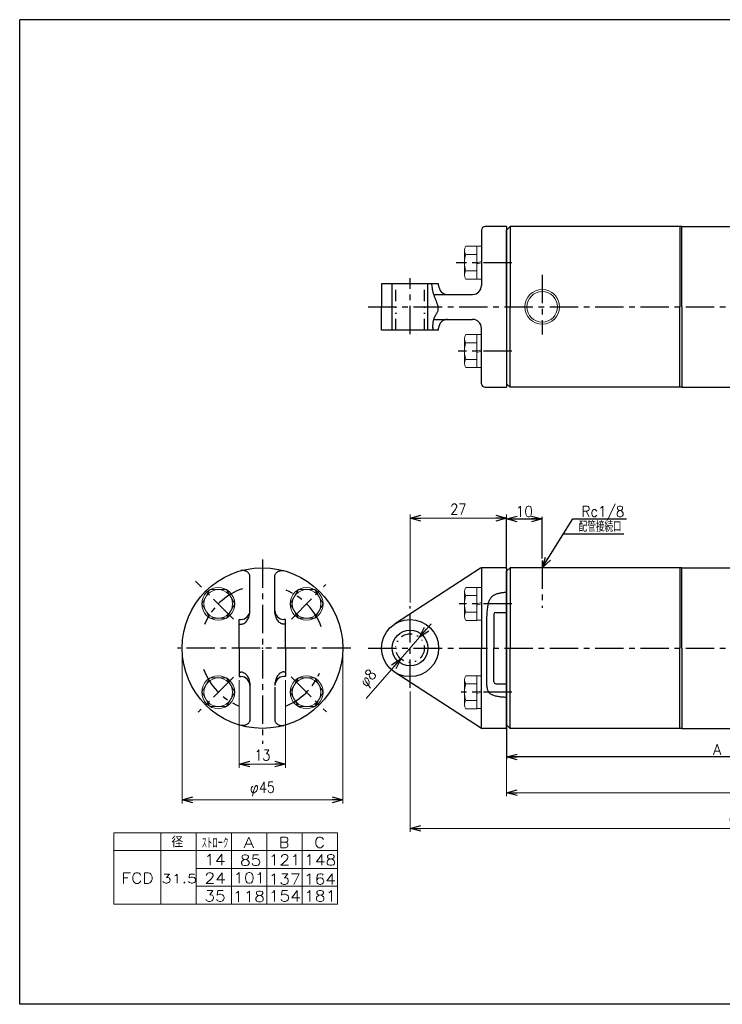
# Model space of a CAD drawing. Header units: millimetres. Extents: x -190 to 204, y -140 to 142.
# Tile 1 of 2: x -190 to 7, y -134 to 142. Entities that reach past the tile are written whole.
import ezdxf
from ezdxf.enums import TextEntityAlignment as Align

# ---------------------------------------------------------------- set-up
doc = ezdxf.new("R2010")
doc.units = ezdxf.units.MM
doc.header["$LTSCALE"] = 0.25
doc.header["$PDSIZE"] = 1
doc.linetypes.add('CENTER', pattern=[50.8, 31.75, -6.35, 6.35, -6.35])
doc.linetypes.add('DIVIDE', pattern=[31.75, 12.7, -6.35, 0, -6.35, 0, -6.35])
doc.layers.add('ZUWAKU', color=7, linetype='Continuous')
doc.styles.add('FdaStyle0', font='txt.shx', dxfattribs={"width": 0.869565, "bigfont": 'bigfont'})
doc.dimstyles.new('DaDimDiametricStyle', dxfattribs={"dimtxt": 3, "dimasz": 3.000002, "dimexe": 1, "dimexo": 1, "dimgap": 1, "dimtad": 3, "dimdsep": 46, "dimtxsty": 'FdaStyle0', "dimblk1": 'OPEN30', "dimblk2": 'OPEN30', "dimsah": 1, "dimcen": 0.09, "dimclrd": 4, "dimclre": 4, "dimclrt": 4, "dimadec": 0, "dimazin": 2, "dimtfac": 1, "dimtdec": 4, "dimtmove": 0, "dimatfit": 0, "dimfxl": 1, "dimarcsym": 0})
doc.dimstyles.new('DaDimRotatedStyle', dxfattribs={"dimtxt": 3, "dimasz": 3.000002, "dimexe": 1, "dimexo": 1, "dimgap": 1, "dimtad": 3, "dimdsep": 46, "dimtxsty": 'FdaStyle0', "dimblk1": 'OPEN30', "dimblk2": 'OPEN30', "dimsah": 1, "dimcen": 0.09, "dimclrd": 4, "dimclre": 4, "dimclrt": 4, "dimadec": 0, "dimazin": 2, "dimtfac": 1, "dimtdec": 4, "dimtmove": 0, "dimatfit": 0, "dimfxl": 1, "dimarcsym": 0})

# ---------------------------------------------------------------- blocks, each defined once
blk = doc.blocks.new('_OPEN30')
at = {"color": 0, "linetype": 'ByBlock', "lineweight": -2}
for p, q in [((-1, 0.267949), (0, 0)), ((0, 0), (-1, -0.267949)), ((0, 0), (-1, 0))]:
    blk.add_line(p, q, dxfattribs=at)
blk = doc.blocks.new('*D9')
at = {"color": 4, "linetype": 'Continuous', "lineweight": 13}
for p, q in [((100.32, -38.94), (100.32, -75.98)), ((-53.68, -56.98), (-53.68, -75.98)), ((-53.68, -74.98), (100.32, -74.98))]:
    blk.add_line(p, q, dxfattribs=at)
at = {"color": 4, "xscale": 3.000002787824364, "yscale": 2.999989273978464}
for p, rotation in [((-53.68, -74.98), 180), ((100.32, -74.98), 360)]:
    blk.add_blockref('_OPEN30', p, dxfattribs=dict(at, rotation=rotation))
at = {"color": 4, "insert": (23.32, -73.98), "char_height": 3, "width": 7.5, "attachment_point": 8, "style": 'FdaStyle0'}
blk.add_mtext('\\T1.00;B', dxfattribs=at)
blk = doc.blocks.new('DC_GROUP_Φ31.5_8')
at = {"color": 4, "linetype": 'Continuous', "lineweight": 25}
for p, q in [((-125.63, -24.97), (-125.59, -24.64)), ((-125.59, -24.64), (-125.56, -24.31)), ((-125.56, -24.31), (-125.55, -23.98)), ((-127.4, -27.67), (-127.19, -27.57)), ((-127.19, -27.57), (-126.99, -27.44)), ((-126.99, -27.44), (-126.8, -27.29)), ((-126.8, -27.29), (-126.61, -27.11)), ((-126.61, -27.11), (-126.44, -26.9)), ((-126.44, -26.9), (-126.28, -26.68)), ((-126.28, -26.68), (-126.13, -26.43)), ((-126.13, -26.43), (-126, -26.17)), ((-126, -26.17), (-125.88, -25.89)), ((-125.88, -25.89), (-125.78, -25.59)), ((-125.78, -25.59), (-125.7, -25.28)), ((-125.7, -25.28), (-125.63, -24.97)), ((-128.05, -27.8), (-127.83, -27.78)), ((-127.83, -27.78), (-127.61, -27.74)), ((-127.61, -27.74), (-127.4, -27.67))]:
    blk.add_line(p, q, dxfattribs=at)
blk = doc.blocks.new('DC_GROUP_Φ31.5_9')
at = {"color": 4, "linetype": 'Continuous', "lineweight": 25}
for p, q in [((-127.97, -12.78), (-128.05, -12.79)), ((-127.79, -12.76), (-127.97, -12.78)), ((-127.61, -12.75), (-127.79, -12.76)), ((-127.43, -12.76), (-127.61, -12.75)), ((-127.25, -12.78), (-127.43, -12.76)), ((-127.08, -12.81), (-127.25, -12.78)), ((-126.9, -12.85), (-127.08, -12.81)), ((-126.74, -12.91), (-126.9, -12.85)), ((-126.58, -12.98), (-126.74, -12.91)), ((-126.43, -13.05), (-126.58, -12.98)), ((-126.28, -13.14), (-126.43, -13.05)), ((-126.15, -13.24), (-126.28, -13.14)), ((-126.03, -13.34), (-126.15, -13.24)), ((-125.92, -13.46), (-126.03, -13.34)), ((-125.82, -13.58), (-125.92, -13.46)), ((-125.74, -13.71), (-125.82, -13.58)), ((-125.67, -13.84), (-125.74, -13.71)), ((-125.62, -13.98), (-125.67, -13.84)), ((-125.58, -14.12), (-125.62, -13.98)), ((-125.56, -14.26), (-125.58, -14.12)), ((-125.55, -14.4), (-125.56, -14.26))]:
    blk.add_line(p, q, dxfattribs=at)
blk = doc.blocks.new('DC_GROUP_Φ31.5_10')
at = {"color": 4, "linetype": 'Continuous', "lineweight": 25}
for p, q in [((-128.05, -41.16), (-127.83, -41.17)), ((-127.83, -41.17), (-127.61, -41.22)), ((-127.61, -41.22), (-127.4, -41.29)), ((-127.4, -41.29), (-127.19, -41.39)), ((-127.19, -41.39), (-126.99, -41.52)), ((-126.99, -41.52), (-126.8, -41.67)), ((-126.8, -41.67), (-126.61, -41.85)), ((-126.61, -41.85), (-126.44, -42.05)), ((-126.44, -42.05), (-126.28, -42.28)), ((-126.28, -42.28), (-126.13, -42.52)), ((-126.13, -42.52), (-126, -42.79)), ((-126, -42.79), (-125.88, -43.07)), ((-125.88, -43.07), (-125.78, -43.36)), ((-125.78, -43.36), (-125.7, -43.67)), ((-125.7, -43.67), (-125.63, -43.99)), ((-125.63, -43.99), (-125.59, -44.31)), ((-125.59, -44.31), (-125.56, -44.65)), ((-125.56, -44.65), (-125.55, -44.98))]:
    blk.add_line(p, q, dxfattribs=at)
blk = doc.blocks.new('DC_GROUP_Φ31.5_11')
at = {"color": 4, "linetype": 'Continuous', "lineweight": 25}
for p, q in [((-125.67, -55.12), (-125.74, -55.25)), ((-125.62, -54.98), (-125.67, -55.12)), ((-125.58, -54.84), (-125.62, -54.98)), ((-125.56, -54.7), (-125.58, -54.84)), ((-125.55, -54.55), (-125.56, -54.7)), ((-127.97, -56.18), (-128.05, -56.16)), ((-127.79, -56.2), (-127.97, -56.18)), ((-127.61, -56.2), (-127.79, -56.2)), ((-127.43, -56.2), (-127.61, -56.2)), ((-127.25, -56.18), (-127.43, -56.2)), ((-127.08, -56.15), (-127.25, -56.18)), ((-126.9, -56.1), (-127.08, -56.15)), ((-126.74, -56.05), (-126.9, -56.1)), ((-126.58, -55.98), (-126.74, -56.05)), ((-126.43, -55.9), (-126.58, -55.98)), ((-126.28, -55.82), (-126.43, -55.9)), ((-126.15, -55.72), (-126.28, -55.82)), ((-126.03, -55.61), (-126.15, -55.72)), ((-125.92, -55.5), (-126.03, -55.61)), ((-125.82, -55.38), (-125.92, -55.5)), ((-125.74, -55.25), (-125.82, -55.38))]:
    blk.add_line(p, q, dxfattribs=at)
blk = doc.blocks.new('DC_GROUP_Φ31.5_12')
at = {"color": 4, "linetype": 'Continuous', "lineweight": 25}
for p, q in [((-118.54, -24.31), (-118.55, -23.98)), ((-118.51, -24.64), (-118.54, -24.31)), ((-118.46, -24.97), (-118.51, -24.64)), ((-118.4, -25.28), (-118.46, -24.97)), ((-118.31, -25.59), (-118.4, -25.28)), ((-118.21, -25.89), (-118.31, -25.59)), ((-118.1, -26.17), (-118.21, -25.89)), ((-117.96, -26.43), (-118.1, -26.17)), ((-117.82, -26.68), (-117.96, -26.43)), ((-117.66, -26.9), (-117.82, -26.68)), ((-117.48, -27.11), (-117.66, -26.9)), ((-117.3, -27.29), (-117.48, -27.11)), ((-117.1, -27.44), (-117.3, -27.29)), ((-116.9, -27.57), (-117.1, -27.44)), ((-116.7, -27.67), (-116.9, -27.57)), ((-116.48, -27.74), (-116.7, -27.67)), ((-116.27, -27.78), (-116.48, -27.74)), ((-116.05, -27.8), (-116.27, -27.78))]:
    blk.add_line(p, q, dxfattribs=at)
blk = doc.blocks.new('DC_GROUP_Φ31.5_13')
at = {"color": 4, "linetype": 'Continuous', "lineweight": 25}
for p, q in [((-118.42, -13.84), (-118.36, -13.71)), ((-118.36, -13.71), (-118.27, -13.58)), ((-118.27, -13.58), (-118.18, -13.46)), ((-118.18, -13.46), (-118.07, -13.34)), ((-118.07, -13.34), (-117.94, -13.24)), ((-117.94, -13.24), (-117.81, -13.14)), ((-117.81, -13.14), (-117.67, -13.05)), ((-117.67, -13.05), (-117.52, -12.98)), ((-117.52, -12.98), (-117.36, -12.91)), ((-117.36, -12.91), (-117.19, -12.85)), ((-117.19, -12.85), (-117.02, -12.81)), ((-117.02, -12.81), (-116.85, -12.78)), ((-116.85, -12.78), (-116.67, -12.76)), ((-116.67, -12.76), (-116.49, -12.75)), ((-116.49, -12.75), (-116.31, -12.76)), ((-116.31, -12.76), (-116.13, -12.78)), ((-116.13, -12.78), (-116.04, -12.79)), ((-118.55, -14.4), (-118.54, -14.26)), ((-118.54, -14.26), (-118.52, -14.12)), ((-118.52, -14.12), (-118.48, -13.98)), ((-118.48, -13.98), (-118.42, -13.84))]:
    blk.add_line(p, q, dxfattribs=at)
blk = doc.blocks.new('DC_GROUP_Φ31.5_14')
at = {"color": 4, "linetype": 'Continuous', "lineweight": 25}
for p, q in [((-116.7, -41.29), (-116.9, -41.39)), ((-116.48, -41.22), (-116.7, -41.29)), ((-116.27, -41.17), (-116.48, -41.22)), ((-116.05, -41.16), (-116.27, -41.17)), ((-118.46, -43.99), (-118.51, -44.31)), ((-118.4, -43.67), (-118.46, -43.99)), ((-118.31, -43.36), (-118.4, -43.67)), ((-118.21, -43.07), (-118.31, -43.36)), ((-118.1, -42.79), (-118.21, -43.07)), ((-117.96, -42.52), (-118.1, -42.79)), ((-117.82, -42.28), (-117.96, -42.52)), ((-117.66, -42.05), (-117.82, -42.28)), ((-117.48, -41.85), (-117.66, -42.05)), ((-117.3, -41.67), (-117.48, -41.85)), ((-117.1, -41.52), (-117.3, -41.67)), ((-116.9, -41.39), (-117.1, -41.52)), ((-118.54, -44.65), (-118.55, -44.98)), ((-118.51, -44.31), (-118.54, -44.65))]:
    blk.add_line(p, q, dxfattribs=at)
blk = doc.blocks.new('DC_GROUP_Φ31.5_15')
at = {"color": 4, "linetype": 'Continuous', "lineweight": 25}
for p, q in [((-118.55, -54.55), (-118.54, -54.7)), ((-118.54, -54.7), (-118.52, -54.84)), ((-118.52, -54.84), (-118.48, -54.98)), ((-118.48, -54.98), (-118.42, -55.12)), ((-118.42, -55.12), (-118.36, -55.25)), ((-118.36, -55.25), (-118.27, -55.38)), ((-118.27, -55.38), (-118.18, -55.5)), ((-118.18, -55.5), (-118.07, -55.61)), ((-118.07, -55.61), (-117.94, -55.72)), ((-117.94, -55.72), (-117.81, -55.82)), ((-117.81, -55.82), (-117.67, -55.9)), ((-117.67, -55.9), (-117.52, -55.98)), ((-117.52, -55.98), (-117.36, -56.05)), ((-117.36, -56.05), (-117.19, -56.1)), ((-117.19, -56.1), (-117.02, -56.15)), ((-117.02, -56.15), (-116.85, -56.18)), ((-116.85, -56.18), (-116.67, -56.2)), ((-116.67, -56.2), (-116.49, -56.2)), ((-116.49, -56.2), (-116.31, -56.2)), ((-116.31, -56.2), (-116.13, -56.18)), ((-116.13, -56.18), (-116.04, -56.16))]:
    blk.add_line(p, q, dxfattribs=at)
blk = doc.blocks.new('DC_GROUP_Φ31.5_16')
at = {"color": 4, "linetype": 'Continuous', "lineweight": 25}
for p, q in [((-56.66, -19.36), (-56.47, -19.29)), ((-56.47, -19.29), (-56.26, -19.22)), ((-56.26, -19.22), (-56.06, -19.16)), ((-56.06, -19.16), (-55.85, -19.11)), ((-55.85, -19.11), (-55.63, -19.06)), ((-55.63, -19.06), (-55.41, -19.02)), ((-55.41, -19.02), (-55.19, -18.98)), ((-55.19, -18.98), (-54.96, -18.95)), ((-54.96, -18.95), (-54.74, -18.91)), ((-54.74, -18.91), (-54.51, -18.89)), ((-54.51, -18.89), (-54.28, -18.86)), ((-54.28, -18.86), (-54.04, -18.83)), ((-54.04, -18.83), (-53.81, -18.81)), ((-58.76, -22.14), (-58.69, -21.85)), ((-58.69, -21.85), (-58.61, -21.58)), ((-58.61, -21.58), (-58.52, -21.33)), ((-58.52, -21.33), (-58.43, -21.09)), ((-58.43, -21.09), (-58.33, -20.87)), ((-58.33, -20.87), (-58.22, -20.67)), ((-58.22, -20.67), (-58.1, -20.48)), ((-58.1, -20.48), (-57.97, -20.31)), ((-57.97, -20.31), (-57.84, -20.15)), ((-57.84, -20.15), (-57.7, -20.01)), ((-57.7, -20.01), (-57.54, -19.87)), ((-57.54, -19.87), (-57.38, -19.75)), ((-57.38, -19.75), (-57.21, -19.64)), ((-57.21, -19.64), (-57.03, -19.54)), ((-57.03, -19.54), (-56.85, -19.44)), ((-56.85, -19.44), (-56.66, -19.36)), ((-59.12, -25.27), (-59.1, -24.79)), ((-59.1, -24.79), (-59.06, -24.34)), ((-59.06, -24.34), (-59.03, -23.92)), ((-59.03, -23.92), (-58.98, -23.52)), ((-58.98, -23.52), (-58.94, -23.14)), ((-58.94, -23.14), (-58.88, -22.79)), ((-58.88, -22.79), (-58.82, -22.45)), ((-58.82, -22.45), (-58.76, -22.14)), ((-59.21, -28.06), (-59.2, -27.45)), ((-59.2, -27.45), (-59.18, -26.86)), ((-59.18, -26.86), (-59.17, -26.3)), ((-59.17, -26.3), (-59.15, -25.77)), ((-59.15, -25.77), (-59.12, -25.27)), ((-59.22, -29.35), (-59.21, -28.7)), ((-59.22, -30.03), (-59.22, -29.35)), ((-59.22, -30.72), (-59.22, -30.03)), ((-59.21, -28.7), (-59.21, -28.06)), ((-59.22, -31.42), (-59.22, -30.72)), ((-59.22, -32.13), (-59.22, -31.42)), ((-59.21, -32.85), (-59.22, -32.13)), ((-59.21, -33.57), (-59.21, -32.85)), ((-59.2, -34.29), (-59.21, -33.57)), ((-59.2, -35), (-59.2, -34.29)), ((-59.19, -35.71), (-59.2, -35)), ((-59.19, -36.41), (-59.19, -35.71)), ((-59.19, -37.1), (-59.19, -36.41)), ((-59.18, -37.78), (-59.19, -37.1)), ((-59.18, -38.44), (-59.18, -37.78)), ((-59.18, -39.07), (-59.18, -38.44)), ((-59.19, -40.83), (-59.18, -40.27)), ((-59.19, -41.36), (-59.19, -40.83)), ((-59.18, -39.69), (-59.18, -39.07)), ((-59.18, -40.27), (-59.18, -39.69)), ((-59.21, -42.34), (-59.2, -41.87)), ((-59.21, -42.79), (-59.21, -42.34)), ((-59.21, -43.22), (-59.21, -42.79)), ((-59.21, -43.62), (-59.21, -43.22)), ((-59.21, -43.99), (-59.21, -43.62)), ((-59.2, -44.35), (-59.21, -43.99)), ((-59.2, -41.87), (-59.19, -41.36)), ((-59.18, -44.68), (-59.2, -44.35)), ((-59.16, -44.99), (-59.18, -44.68)), ((-59.13, -45.28), (-59.16, -44.99)), ((-59.09, -45.55), (-59.13, -45.28)), ((-59.04, -45.81), (-59.09, -45.55)), ((-58.99, -46.04), (-59.04, -45.81)), ((-58.92, -46.26), (-58.99, -46.04)), ((-58.84, -46.46), (-58.92, -46.26)), ((-58.74, -46.65), (-58.84, -46.46)), ((-58.63, -46.82), (-58.74, -46.65)), ((-58.51, -46.98), (-58.63, -46.82)), ((-58.37, -47.13), (-58.51, -46.98)), ((-58.22, -47.26), (-58.37, -47.13)), ((-58.05, -47.38), (-58.22, -47.26)), ((-57.87, -47.5), (-58.05, -47.38)), ((-57.68, -47.6), (-57.87, -47.5)), ((-57.47, -47.69), (-57.68, -47.6)), ((-57.26, -47.77), (-57.47, -47.69)), ((-57.03, -47.85), (-57.26, -47.77)), ((-56.8, -47.91), (-57.03, -47.85)), ((-56.55, -47.97), (-56.8, -47.91)), ((-56.3, -48.03), (-56.55, -47.97)), ((-56.04, -48.07), (-56.3, -48.03)), ((-55.78, -48.12), (-56.04, -48.07)), ((-55.51, -48.15), (-55.78, -48.12)), ((-55.23, -48.19), (-55.51, -48.15)), ((-54.95, -48.22), (-55.23, -48.19)), ((-54.67, -48.25), (-54.95, -48.22)), ((-54.38, -48.27), (-54.67, -48.25)), ((-54.1, -48.3), (-54.38, -48.27)), ((-53.81, -48.32), (-54.1, -48.3))]:
    blk.add_line(p, q, dxfattribs=at)
blk = doc.blocks.new('DC_GROUP_Φ31.5_17')
at = {"color": 4, "linetype": 'Continuous', "lineweight": 25}
for p, q in [((-74.5, 66.82), (-74.61, 67.57)), ((-74.48, 66.69), (-74.5, 66.82)), ((-74.46, 66.56), (-74.48, 66.69)), ((-74.44, 66.42), (-74.46, 66.56)), ((-74.42, 66.29), (-74.44, 66.42)), ((-74.4, 66.15), (-74.42, 66.29)), ((-74.38, 66.01), (-74.4, 66.15)), ((-74.36, 65.88), (-74.38, 66.01)), ((-74.33, 65.74), (-74.36, 65.88)), ((-74.3, 65.6), (-74.33, 65.74)), ((-74.27, 65.45), (-74.3, 65.6)), ((-74.24, 65.31), (-74.27, 65.45)), ((-74.2, 65.16), (-74.24, 65.31)), ((-74.17, 65.01), (-74.2, 65.16)), ((-74.13, 64.86), (-74.17, 65.01)), ((-74.08, 64.71), (-74.13, 64.86)), ((-74.03, 64.55), (-74.08, 64.71)), ((-73.98, 64.39), (-74.03, 64.55)), ((-73.93, 64.23), (-73.98, 64.39)), ((-73.87, 64.07), (-73.93, 64.23)), ((-73.81, 63.9), (-73.87, 64.07)), ((-73.74, 63.72), (-73.81, 63.9)), ((-73.67, 63.55), (-73.74, 63.72)), ((-73.6, 63.37), (-73.67, 63.55)), ((-73.53, 63.2), (-73.6, 63.37)), ((-73.45, 63.02), (-73.53, 63.2)), ((-73.38, 62.84), (-73.45, 63.02)), ((-73.31, 62.66), (-73.38, 62.84)), ((-73.24, 62.48), (-73.31, 62.66)), ((-73.17, 62.3), (-73.24, 62.48)), ((-73.11, 62.12), (-73.17, 62.3)), ((-73.05, 61.94), (-73.11, 62.12)), ((-72.99, 61.76), (-73.05, 61.94)), ((-72.94, 61.59), (-72.99, 61.76)), ((-72.89, 61.42), (-72.94, 61.59)), ((-72.85, 61.25), (-72.89, 61.42)), ((-72.82, 61.08), (-72.85, 61.25)), ((-72.8, 60.92), (-72.82, 61.08)), ((-72.79, 60.76), (-72.8, 60.92)), ((-72.78, 60.61), (-72.79, 60.76)), ((-73.97, 57.79), (-73.92, 57.93)), ((-73.92, 57.93), (-73.87, 58.07)), ((-73.87, 58.07), (-73.81, 58.2)), ((-73.81, 58.2), (-73.75, 58.32)), ((-73.75, 58.32), (-73.68, 58.45)), ((-73.68, 58.45), (-73.62, 58.57)), ((-73.62, 58.57), (-73.55, 58.7)), ((-73.55, 58.7), (-73.47, 58.82)), ((-73.47, 58.82), (-73.4, 58.94)), ((-73.4, 58.94), (-73.33, 59.05)), ((-73.33, 59.05), (-73.26, 59.17)), ((-73.26, 59.17), (-73.19, 59.29)), ((-73.19, 59.29), (-73.13, 59.41)), ((-73.13, 59.41), (-73.06, 59.54)), ((-73.06, 59.54), (-73.01, 59.66)), ((-73.01, 59.66), (-72.95, 59.79)), ((-72.95, 59.79), (-72.91, 59.91)), ((-72.91, 59.91), (-72.86, 60.05)), ((-72.86, 60.05), (-72.83, 60.18)), ((-72.83, 60.18), (-72.81, 60.32)), ((-72.81, 60.32), (-72.79, 60.46)), ((-72.79, 60.46), (-72.78, 60.61)), ((-74.29, 55.3), (-74.32, 54.57)), ((-74.3, 55.14), (-74.29, 55.3)), ((-74.29, 55.47), (-74.28, 55.63)), ((-74.29, 55.3), (-74.29, 55.47)), ((-74.28, 55.63), (-74.27, 55.8)), ((-74.27, 55.96), (-74.26, 56.12)), ((-74.27, 55.8), (-74.27, 55.96)), ((-74.26, 56.12), (-74.24, 56.28)), ((-74.24, 56.28), (-74.23, 56.44)), ((-74.23, 56.44), (-74.21, 56.6)), ((-74.21, 56.6), (-74.19, 56.76)), ((-74.19, 56.76), (-74.17, 56.91)), ((-74.17, 56.91), (-74.15, 57.07)), ((-74.15, 57.07), (-74.12, 57.22)), ((-74.12, 57.22), (-74.09, 57.36)), ((-74.09, 57.36), (-74.05, 57.51)), ((-74.05, 57.51), (-74.01, 57.65)), ((-74.01, 57.65), (-73.97, 57.79))]:
    blk.add_line(p, q, dxfattribs=at)
blk = doc.blocks.new('*D20')
at = {"color": 4, "linetype": 'Continuous', "lineweight": 13}
for p, q in [((100.32, -38.94), (100.32, -85.98)), ((-80.68, -46.62), (-80.68, -85.98)), ((-80.68, -84.98), (100.32, -84.98))]:
    blk.add_line(p, q, dxfattribs=at)
at = {"color": 4, "xscale": 3.000002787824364, "yscale": 2.999989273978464}
for p, rotation in [((-80.68, -84.98), 180), ((100.32, -84.98), 360)]:
    blk.add_blockref('_OPEN30', p, dxfattribs=dict(at, rotation=rotation))
at = {"color": 4, "insert": (9.82, -83.98), "char_height": 3, "width": 7.5, "attachment_point": 8, "style": 'FdaStyle0'}
blk.add_mtext('\\T1.00;C', dxfattribs=at)
blk = doc.blocks.new('*D21')
at = {"color": 4, "linetype": 'Continuous', "lineweight": 13}
for p, q in [((-80.68, -21.74), (-80.68, 2.89)), ((-53.68, -10.98), (-53.68, 2.89)), ((-80.68, 1.89), (-53.68, 1.89))]:
    blk.add_line(p, q, dxfattribs=at)
at = {"color": 4, "xscale": 3.000002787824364, "yscale": 2.999989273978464}
for p, rotation in [((-80.68, 1.89), 180), ((-53.68, 1.89), 360)]:
    blk.add_blockref('_OPEN30', p, dxfattribs=dict(at, rotation=rotation))
at = {"color": 4, "insert": (-67.18, 2.89), "char_height": 3, "width": 11.25, "attachment_point": 8, "style": 'FdaStyle0'}
blk.add_mtext('\\T1.00;27', dxfattribs=at)
blk = doc.blocks.new('*D22')
at = {"color": 4, "linetype": 'Continuous', "lineweight": 13}
for p, q in [((-128.55, -43.48), (-128.55, -67.98)), ((-115.55, -43.48), (-115.55, -67.98)), ((-128.55, -66.98), (-115.55, -66.98))]:
    blk.add_line(p, q, dxfattribs=at)
at = {"color": 4, "xscale": 3.000002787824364, "yscale": 2.999989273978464}
for p, rotation in [((-128.55, -66.98), 180), ((-115.55, -66.98), 360)]:
    blk.add_blockref('_OPEN30', p, dxfattribs=dict(at, rotation=rotation))
at = {"color": 4, "insert": (-122.05, -65.98), "char_height": 3, "width": 11.25, "attachment_point": 8, "style": 'FdaStyle0'}
blk.add_mtext('\\T1.00;13', dxfattribs=at)
blk = doc.blocks.new('*D23')
at = {"color": 4, "linetype": 'Continuous', "lineweight": 13}
for p, q in [((-144.53, -35.48), (-144.53, -77.98)), ((-99.53, -35.48), (-99.53, -77.98)), ((-144.53, -76.98), (-99.53, -76.98))]:
    blk.add_line(p, q, dxfattribs=at)
at = {"color": 4, "xscale": 3.000002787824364, "yscale": 2.999989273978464}
for p, rotation in [((-144.53, -76.98), 180), ((-99.53, -76.98), 360)]:
    blk.add_blockref('_OPEN30', p, dxfattribs=dict(at, rotation=rotation))
at = {"color": 4, "insert": (-122.03, -75.98), "char_height": 3, "width": 15, "attachment_point": 8, "style": 'FdaStyle0'}
blk.add_mtext('\\T1.00;φ45', dxfattribs=at)
blk = doc.blocks.new('*D24')
at = {"color": 4, "linetype": 'Continuous', "lineweight": 13}
for p, q in [((-74.77, -27.69), (-78.05, -31.46)), ((-78.05, -31.46), (-83.31, -37.49)), ((-92.99, -48.6), (-83.31, -37.49))]:
    blk.add_line(p, q, dxfattribs=at)
at = {"color": 4, "xscale": 3.000002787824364, "yscale": 2.999989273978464}
for p, rotation in [((-78.05, -31.46), 228.9274245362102), ((-83.31, -37.49), 48.92742453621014)]:
    blk.add_blockref('_OPEN30', p, dxfattribs=dict(at, rotation=rotation))
at = {"color": 4, "insert": (-89.14, -42.66), "char_height": 3, "width": 11.25, "attachment_point": 9, "rotation": 48.9274, "style": 'FdaStyle0'}
blk.add_mtext('\\T1.00;φ8', dxfattribs=at)
blk = doc.blocks.new('DC_GROUP_Φ31.5_18')
at = {"color": 4, "linetype": 'Continuous', "lineweight": 13}
for p, q in [((-61.98, 78.06), (-65.07, 78.06)), ((-61.98, 78.06), (-61.98, 68.82)), ((-60.68, 78.04), (-61.98, 78.04)), ((-60.68, 78.04), (-60.68, 68.84)), ((-65.48, 76.9), (-65.48, 69.98)), ((-61.98, 75.75), (-65.07, 75.75)), ((-61.98, 73.44), (-60.68, 73.79)), ((-61.98, 73.09), (-60.68, 73.44)), ((-61.98, 71.13), (-65.07, 71.13)), ((-61.98, 68.82), (-65.07, 68.82)), ((-60.68, 68.84), (-61.98, 68.84))]:
    blk.add_line(p, q, dxfattribs=at)
for centre, radius, start, end in [((-63.67, 76.9), 1.81, 140.463, 219.537), ((-58.85, 73.44), 6.63, 159.6253, 200.3747), ((-63.67, 69.98), 1.81, 140.463, 219.537)]:
    blk.add_arc(centre, radius, start, end, dxfattribs=at)
blk = doc.blocks.new('DC_GROUP_Φ31.5_19')
at = {"color": 4, "linetype": 'Continuous', "lineweight": 13}
for p, q in [((-61.98, 53.31), (-65.07, 53.31)), ((-61.98, 53.31), (-61.98, 44.07)), ((-60.68, 53.29), (-61.98, 53.29)), ((-60.68, 53.29), (-60.68, 44.09)), ((-65.48, 52.16), (-65.48, 45.23)), ((-61.98, 51), (-65.07, 51)), ((-61.98, 48.69), (-60.68, 49.04)), ((-61.98, 48.34), (-60.68, 48.69)), ((-61.98, 46.38), (-65.07, 46.38)), ((-61.98, 44.07), (-65.07, 44.07)), ((-60.68, 44.09), (-61.98, 44.09))]:
    blk.add_line(p, q, dxfattribs=at)
for centre, radius, start, end in [((-63.67, 52.16), 1.81, 140.463, 219.537), ((-58.85, 48.69), 6.63, 159.6253, 200.3747), ((-63.67, 45.23), 1.81, 140.463, 219.537)]:
    blk.add_arc(centre, radius, start, end, dxfattribs=at)
blk = doc.blocks.new('DC_GROUP_Φ31.5_20')
at = {"color": 4, "linetype": 'Continuous', "lineweight": 13}
for p, q in [((-65.48, -18.64), (-65.48, -25.57)), ((-61.98, -17.49), (-65.07, -17.49)), ((-61.98, -17.49), (-61.98, -26.72)), ((-60.68, -17.5), (-61.98, -17.5)), ((-60.68, -17.5), (-60.68, -26.7)), ((-61.98, -19.79), (-65.07, -19.79)), ((-61.98, -22.1), (-60.68, -21.76)), ((-61.98, -24.41), (-65.07, -24.41)), ((-61.98, -22.45), (-60.68, -22.1)), ((-61.98, -26.72), (-65.07, -26.72)), ((-60.68, -26.7), (-61.98, -26.7))]:
    blk.add_line(p, q, dxfattribs=at)
for centre, radius, start, end in [((-63.67, -18.64), 1.81, 140.463, 219.537), ((-58.85, -22.1), 6.63, 159.6253, 200.3747), ((-63.67, -25.57), 1.81, 140.463, 219.537)]:
    blk.add_arc(centre, radius, start, end, dxfattribs=at)
blk = doc.blocks.new('DC_GROUP_Φ31.5_21')
at = {"color": 4, "linetype": 'Continuous', "lineweight": 13}
for p, q in [((-65.48, -43.39), (-65.48, -50.32)), ((-61.98, -42.23), (-65.07, -42.23)), ((-61.98, -42.23), (-61.98, -51.47)), ((-60.68, -42.25), (-61.98, -42.25)), ((-60.68, -42.25), (-60.68, -51.45)), ((-61.98, -44.54), (-65.07, -44.54)), ((-61.98, -46.85), (-60.68, -46.5)), ((-61.98, -47.2), (-60.68, -46.85)), ((-61.98, -49.16), (-65.07, -49.16)), ((-61.98, -51.47), (-65.07, -51.47)), ((-60.68, -51.45), (-61.98, -51.45))]:
    blk.add_line(p, q, dxfattribs=at)
for centre, radius, start, end in [((-63.67, -43.39), 1.81, 140.463, 219.537), ((-58.85, -46.85), 6.63, 159.6253, 200.3747), ((-63.67, -50.32), 1.81, 140.463, 219.537)]:
    blk.add_arc(centre, radius, start, end, dxfattribs=at)
blk = doc.blocks.new('DC_GROUP_Φ31.5_22')
at = {"color": 4, "linetype": 'Continuous', "lineweight": 13}
for p, q in [((-111.96, -18.1), (-114.27, -22.1)), ((-107.35, -18.1), (-111.96, -18.1)), ((-105.04, -22.1), (-107.35, -18.1)), ((-114.27, -22.1), (-111.96, -26.1)), ((-107.35, -26.1), (-105.04, -22.1)), ((-111.96, -26.1), (-107.35, -26.1))]:
    blk.add_line(p, q, dxfattribs=at)
for radius in [4.6, 4]:
    blk.add_circle((-109.66, -22.1), radius, dxfattribs=at)
blk = doc.blocks.new('DC_GROUP_Φ31.5_23')
at = {"color": 4, "linetype": 'Continuous', "lineweight": 13}
for p, q in [((-111.96, -42.85), (-114.27, -46.85)), ((-107.35, -42.85), (-111.96, -42.85)), ((-105.04, -46.85), (-107.35, -42.85)), ((-114.27, -46.85), (-111.96, -50.85)), ((-107.35, -50.85), (-105.04, -46.85)), ((-111.96, -50.85), (-107.35, -50.85))]:
    blk.add_line(p, q, dxfattribs=at)
for radius in [4.6, 4]:
    blk.add_circle((-109.66, -46.85), radius, dxfattribs=at)
blk = doc.blocks.new('DC_GROUP_Φ31.5_24')
at = {"color": 4, "linetype": 'Continuous', "lineweight": 13}
for p, q in [((-136.71, -42.85), (-139.02, -46.85)), ((-132.09, -42.85), (-136.71, -42.85)), ((-129.79, -46.85), (-132.09, -42.85)), ((-139.02, -46.85), (-136.71, -50.85)), ((-132.09, -50.85), (-129.79, -46.85)), ((-136.71, -50.85), (-132.09, -50.85))]:
    blk.add_line(p, q, dxfattribs=at)
for radius in [4.6, 4]:
    blk.add_circle((-134.4, -46.85), radius, dxfattribs=at)
blk = doc.blocks.new('DC_GROUP_Φ31.5_25')
at = {"color": 4, "linetype": 'Continuous', "lineweight": 13}
for p, q in [((-136.71, -18.1), (-139.02, -22.1)), ((-132.09, -18.1), (-136.71, -18.1)), ((-129.79, -22.1), (-132.09, -18.1)), ((-139.02, -22.1), (-136.71, -26.1)), ((-132.09, -26.1), (-129.79, -22.1)), ((-136.71, -26.1), (-132.09, -26.1))]:
    blk.add_line(p, q, dxfattribs=at)
for radius in [4.6, 4]:
    blk.add_circle((-134.4, -22.1), radius, dxfattribs=at)

msp = doc.modelspace()

# ---------------------------------------------------------------- linework, layer by layer
at = {"color": 4, "linetype": 'Continuous', "lineweight": 25}
for p, q in [((-53.683, 83.565), (-59.683, 83.565)), ((-52.683, 83.565), (-53.683, 82.565)), ((-53.683, 83.565), (-53.683, 61.065)), ((-4.583, 83.565), (-52.683, 83.565)), ((-52.683, 83.565), (-52.683, 61.065)), ((-5.183, 83.565), (-5.183, 61.065)), ((-4.583, 83.565), (63.317, 83.565)), ((-4.583, 61.065), (-4.583, 83.565)), ((-60.683, 82.565), (-60.683, 67.065)), ((-53.683, 61.065), (-53.683, 82.565)), ((-72.683, 67.565), (-88.683, 67.565)), ((-88.683, 67.565), (-88.683, 61.065)), ((-85.683, 54.565), (-85.683, 67.565)), ((-75.683, 54.565), (-75.683, 67.565)), ((-72.683, 67.065), (-72.683, 67.565)), ((-74.045, 64.565), (-63.183, 64.565)), ((-88.683, 54.565), (-88.683, 61.065)), ((-53.683, 61.065), (-53.683, 39.565)), ((-53.683, 61.065), (-53.683, 38.565)), ((-52.683, 38.565), (-52.683, 61.065)), ((-5.183, 38.565), (-5.183, 61.065)), ((-4.583, 61.065), (-4.583, 38.565)), ((-74.05, 57.565), (-63.183, 57.565)), ((-72.683, 54.565), (-88.683, 54.565)), ((-72.683, 54.565), (-72.683, 55.065)), ((-60.683, 39.565), (-60.683, 55.065)), ((-52.683, 38.565), (-53.683, 39.565)), ((-59.683, 38.565), (-53.683, 38.565)), ((-4.583, 38.565), (-52.683, 38.565)), ((-4.583, 38.565), (63.317, 38.565)), ((-53.683, -12.378), (-53.683, 2.299)), ((-53.683, 1.699), (-43.683, 1.699)), ((-43.683, -9.378), (-43.683, 2.299)), ((-43.683, -11.978), (-35.083, 1.699)), ((-35.083, 1.699), (-20.083, 1.699)), ((-37.743, -2.532), (-20.866, -2.532)), ((-60.931, -12.139), (-85.035, -27.766)), ((-60.683, -12.019), (-60.683, -34.478)), ((-53.683, -11.978), (-60.387, -11.978)), ((-52.683, -11.978), (-53.683, -12.978)), ((-53.683, -11.978), (-53.683, -34.478)), ((-53.683, -34.478), (-53.683, -12.978)), ((-4.583, -11.978), (-52.683, -11.978)), ((-52.683, -11.978), (-52.683, -34.478)), ((-5.183, -11.978), (-5.183, -34.478)), ((-4.583, -11.978), (63.317, -11.978)), ((-4.583, -34.478), (-4.583, -11.978)), ((-125.548, -23.978), (-125.548, -14.405)), ((-118.548, -24.642), (-118.548, -14.405)), ((-56.683, -24.478), (-53.683, -24.478)), ((-128.548, -34.478), (-128.548, -26.478)), ((-128.548, -26.478), (-128.048, -26.478)), ((-115.548, -26.478), (-116.048, -26.478)), ((-115.548, -34.478), (-115.548, -26.478)), ((-57.183, -24.978), (-57.183, -34.478)), ((-128.548, -27.766), (-128.048, -27.766)), ((-115.548, -27.766), (-116.048, -27.766)), ((-128.548, -34.478), (-128.548, -42.478)), ((-115.548, -34.478), (-115.548, -42.478)), ((-60.683, -56.978), (-60.683, -34.478)), ((-57.183, -43.978), (-57.183, -34.478)), ((-53.683, -34.478), (-53.683, -55.978)), ((-53.683, -56.978), (-53.683, -34.478)), ((-52.683, -56.978), (-52.683, -34.478)), ((-5.183, -56.978), (-5.183, -34.478)), ((-4.583, -34.478), (-4.583, -56.978)), ((-128.548, -41.191), (-128.048, -41.191)), ((-115.548, -41.191), (-116.048, -41.191)), ((-60.931, -56.817), (-85.035, -41.191)), ((-128.548, -42.478), (-128.048, -42.478)), ((-115.548, -42.478), (-116.048, -42.478)), ((-125.548, -44.645), (-125.548, -54.552)), ((-118.548, -45.478), (-118.548, -54.552)), ((-56.683, -44.478), (-53.683, -44.478)), ((-53.683, -56.978), (-60.387, -56.978)), ((-52.683, -56.978), (-53.683, -55.978)), ((-53.683, -56.578), (-53.683, -65.578)), ((-4.583, -56.978), (-52.683, -56.978)), ((-4.583, -56.978), (63.317, -56.978)), ((64.317, -64.978), (-53.683, -64.978))]:
    msp.add_line(p, q, dxfattribs=at)
at = {"color": 4, "linetype": 'CENTER', "lineweight": 25}
for p, q in [((-52.177, 73.44), (-67.782, 73.44)), ((-80.683, 53.451), (-80.683, 69.126)), ((-43.683, 70.052), (-43.683, 53.353)), ((-92.378, 61.065), (102.667, 61.065)), ((-52.177, 48.691), (-67.246, 48.691)), ((-122.03, -9.642), (-122.03, -61.277)), ((-43.683, -9.978), (-43.683, -23.249)), ((-130.1, -26.408), (-140.761, -15.747)), ((-113.903, -26.352), (-104.253, -16.702)), ((-80.683, -45.624), (-80.683, -22.742)), ((-52.177, -22.104), (-66.889, -22.104)), ((-97.294, -34.478), (-145.821, -34.478)), ((-92.378, -34.478), (102.667, -34.478)), ((-130.156, -42.605), (-140.015, -52.464)), ((-113.959, -42.549), (-104.123, -52.385)), ((-52.177, -46.853), (-66.353, -46.853))]:
    msp.add_line(p, q, dxfattribs=at)
at = {"color": 4, "linetype": 'DIVIDE', "lineweight": 25}
for p, q in [((-84.683, 54.565), (-84.683, 67.565)), ((-76.683, 54.565), (-76.683, 67.565))]:
    msp.add_line(p, q, dxfattribs=at)
at = {"color": 4, "linetype": 'Continuous', "lineweight": 13}
for p, q in [((-163.672, -86.207), (-100.968, -86.207)), ((-163.672, -86.207), (-163.672, -106.207)), ((-150.462, -86.207), (-150.462, -106.207)), ((-140.564, -86.207), (-140.564, -106.207)), ((-130.665, -86.207), (-130.665, -106.207)), ((-120.766, -86.207), (-120.766, -106.207)), ((-110.867, -86.207), (-110.867, -106.207)), ((-100.968, -86.207), (-100.968, -106.207)), ((-163.672, -91.207), (-100.968, -91.207)), ((-140.564, -96.207), (-100.968, -96.207)), ((-140.54, -101.207), (-100.968, -101.207)), ((-163.672, -106.207), (-100.968, -106.207))]:
    msp.add_line(p, q, dxfattribs=at)
for radius in [4.86, 4.279]:
    msp.add_circle((-43.683, 61.065), radius, dxfattribs=at)
at = {"color": 4, "linetype": 'Continuous', "lineweight": 25}
for centre, radius in [((-122.03, -34.478), 22.5), ((-80.683, -34.478), 8), ((-80.683, -34.478), 5)]:
    msp.add_circle(centre, radius, dxfattribs=at)
at = {"color": 4, "linetype": 'DIVIDE', "lineweight": 25}
msp.add_circle((-80.683, -34.478), 4, dxfattribs=at)
at = {"color": 4, "linetype": 'Continuous', "lineweight": 25}
for centre, radius, start, end in [((-59.683, 82.565), 1, 90, 180), ((-70.183, 67.065), 2.5, 180, 270), ((-63.183, 67.065), 2.5, 270, 360), ((-70.183, 55.065), 2.5, 90, 180), ((-63.183, 55.065), 2.5, 360, 90), ((-59.683, 39.565), 1, 180, 270), ((-60.387, -12.978), 1, 90, 122.9552), ((-128.048, -23.978), 2.5, 270, 0), ((-116.048, -23.978), 2.5, 180, 270), ((-56.683, -24.978), 0.5, 90, 180), ((-128.048, -44.978), 2.5, 0, 90), ((-116.048, -44.978), 2.5, 90, 180), ((-56.683, -43.978), 0.5, 180, 270), ((-60.387, -55.978), 1, 237.0448, 270)]:
    msp.add_arc(centre, radius, start, end, dxfattribs=at)
at = {"color": 4, "linetype": 'CENTER', "lineweight": 25}
for start, end in [(108.56356, 158.01144), (19.69162, 67.65455), (199.69162, 248.1299), (291.73743, 336.24401)]:
    msp.add_arc((-122.03, -34.478), 17.5, start, end, dxfattribs=at)
at = {"color": 4, "linetype": 'Continuous'}
msp.add_point((-122.048, -34.478), dxfattribs=at)
at = {"layer": 'ZUWAKU', "color": 5, "linetype": 'Continuous', "lineweight": 25}
for p, q in [((-190, -134.25), (-190, 141.5)), ((198, 141.5), (-190, 141.5)), ((204, -134.25), (-190, -134.25))]:
    msp.add_line(p, q, dxfattribs=at)

# ---------------------------------------------------------------- block references
at = {"linetype": 'Continuous'}
for name in ['DC_GROUP_Φ31.5_18', 'DC_GROUP_Φ31.5_17', 'DC_GROUP_Φ31.5_19', 'DC_GROUP_Φ31.5_9', 'DC_GROUP_Φ31.5_13', 'DC_GROUP_Φ31.5_25', 'DC_GROUP_Φ31.5_22', 'DC_GROUP_Φ31.5_20', 'DC_GROUP_Φ31.5_16', 'DC_GROUP_Φ31.5_8', 'DC_GROUP_Φ31.5_12', 'DC_GROUP_Φ31.5_10', 'DC_GROUP_Φ31.5_14', 'DC_GROUP_Φ31.5_24', 'DC_GROUP_Φ31.5_23', 'DC_GROUP_Φ31.5_21', 'DC_GROUP_Φ31.5_11', 'DC_GROUP_Φ31.5_15']:
    msp.add_blockref(name, (0, 0), dxfattribs=at)
at = {"color": 4, "xscale": 3.000002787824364, "yscale": 2.999989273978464}
for p, rotation in [((-53.683, 1.699), 180), ((-43.683, 1.699), 360), ((-43.683, -11.978), 237.8391057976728), ((-53.683, -64.978), 180)]:
    msp.add_blockref('_OPEN30', p, dxfattribs=dict(at, rotation=rotation))

# ---------------------------------------------------------------- texts
at = {"color": 4, "style": 'FdaStyle0'}
for s, width, p, p2 in [('Rc1/8', 0.8, (-32.683, 2.299), (-20.683, 2.299)), ('10', 0.8, (-51.083, 2.299), (-46.283, 2.299)), ('配管接続口', 0.666667, (-33.466, -1.932), (-21.466, -1.932)), ('A', 0.8, (4.117, -64.378), (6.517, -64.378)), ('   径', 0.952381, (-156.249, -90.289), (-144.249, -90.289)), ('ストローク', 0.416667, (-139.064, -90.541), (-131.564, -90.541))]:
    msp.add_text(s, height=3, dxfattribs=dict(at, width=width)).set_placement(p, p2, align=Align.FIT)
for s, height, p, p2 in [('A', 3, (-127.338, -90.417), (-124.338, -90.417)), ('B', 3, (-117.439, -90.417), (-114.439, -90.417)), ('C', 3, (-107.54, -90.417), (-104.54, -90.417)), ('14', 3, (-138.315, -95.243), (-132.315, -95.243)), ('85', 3, (-128.338, -95.417), (-122.338, -95.417)), ('121', 3, (-120.28, -95.311), (-111.28, -95.311)), ('148', 3, (-110.382, -95.311), (-101.382, -95.311)), ('FCD', 3, (-161.49, -100.417), (-152.49, -100.417)), ('31.5', 2.5, (-150.302, -100.291), (-140.302, -100.291)), ('24', 3, (-138.263, -100.417), (-132.263, -100.417)), ('101', 3, (-130.181, -100.345), (-121.181, -100.345)), ('137', 3, (-120.325, -100.684), (-111.325, -100.684)), ('164', 3, (-110.426, -100.684), (-101.426, -100.684)), ('35', 3, (-138.29, -105.417), (-132.29, -105.417)), ('118', 3, (-130.333, -105.518), (-121.333, -105.518)), ('154', 3, (-120.263, -105.417), (-111.263, -105.417)), ('181', 3, (-110.364, -105.417), (-101.364, -105.417))]:
    msp.add_text(s, height=height, dxfattribs=at).set_placement(p, p2, align=Align.FIT)

# ---------------------------------------------------------------- dimensions: what is measured, and where the dimension line sits
at = {"linetype": 'Continuous', "lineweight": 13}
for base, p1, p2, picture, middle in [((-53.683, 1.893), (-80.683, -22.742), (-53.683, -11.978), '*D21', (-67.183, 1.893)), ((-115.548, -66.978), (-128.548, -42.478), (-115.548, -42.478), '*D22', (-122.048, -66.978))]:
    dim = msp.add_linear_dim(base=base, p1=p1, p2=p2, dimstyle='DaDimRotatedStyle', override={"dimtxt": 3, "dimasz": 3.000002, "dimexe": 1, "dimexo": 1, "dimgap": 1, "dimtad": 3, "dimtih": 0, "dimtoh": 0, "dimdec": 2, "dimzin": 8, "dimtxsty": 'FdaStyle0', "dimblk1": 'OPEN30', "dimblk2": 'OPEN30', "dimsah": 1, "dimclrd": 4, "dimclre": 4, "dimclrt": 4, "dimazin": 2, "dimtofl": 1, "dimatfit": 0, "dimtolj": 0, "dimtzin": 8}, dxfattribs=at)
    dim.commit()
    dim.dimension.update_dxf_attribs({"geometry": picture, "text_midpoint": middle})
dim = msp.add_diameter_dim_2p(p1=(-83.311, -37.494), p2=(-78.055, -31.463), text='φ8', dimstyle='DaDimDiametricStyle', override={"dimtxt": 3, "dimasz": 3.000002, "dimexe": 1, "dimexo": 1, "dimgap": 1, "dimtad": 3, "dimtih": 0, "dimtoh": 0, "dimdec": 2, "dimzin": 8, "dimtxsty": 'FdaStyle0', "dimblk1": 'OPEN30', "dimblk2": 'OPEN30', "dimsah": 1, "dimclrd": 4, "dimclre": 4, "dimclrt": 4, "dimazin": 2, "dimtofl": 1, "dimatfit": 0, "dimtolj": 0, "dimtzin": 8}, dxfattribs=at)
dim.commit()
dim.dimension.update_dxf_attribs({"geometry": '*D24', "text_midpoint": (-92.245, -43.94)})
for base, p1, p2, text, picture, middle in [((-99.53, -76.978), (-144.53, -34.478), (-99.53, -34.478), 'φ<>', '*D23', (-122.03, -76.978)), ((100.317, -84.978), (-80.683, -45.624), (100.317, -37.938), 'C', '*D20', (9.817, -84.978)), ((100.317, -74.978), (-53.683, -55.978), (100.317, -37.938), 'B', '*D9', (23.317, -74.978))]:
    dim = msp.add_linear_dim(base=base, p1=p1, p2=p2, text=text, dimstyle='DaDimRotatedStyle', override={"dimtxt": 3, "dimasz": 3.000002, "dimexe": 1, "dimexo": 1, "dimgap": 1, "dimtad": 3, "dimtih": 0, "dimtoh": 0, "dimdec": 2, "dimzin": 8, "dimtxsty": 'FdaStyle0', "dimblk1": 'OPEN30', "dimblk2": 'OPEN30', "dimsah": 1, "dimclrd": 4, "dimclre": 4, "dimclrt": 4, "dimazin": 2, "dimtofl": 1, "dimatfit": 0, "dimtolj": 0, "dimtzin": 8}, dxfattribs=at)
    dim.commit()
    dim.dimension.update_dxf_attribs({"geometry": picture, "text_midpoint": middle})

doc.saveas('drawing.dxf')
